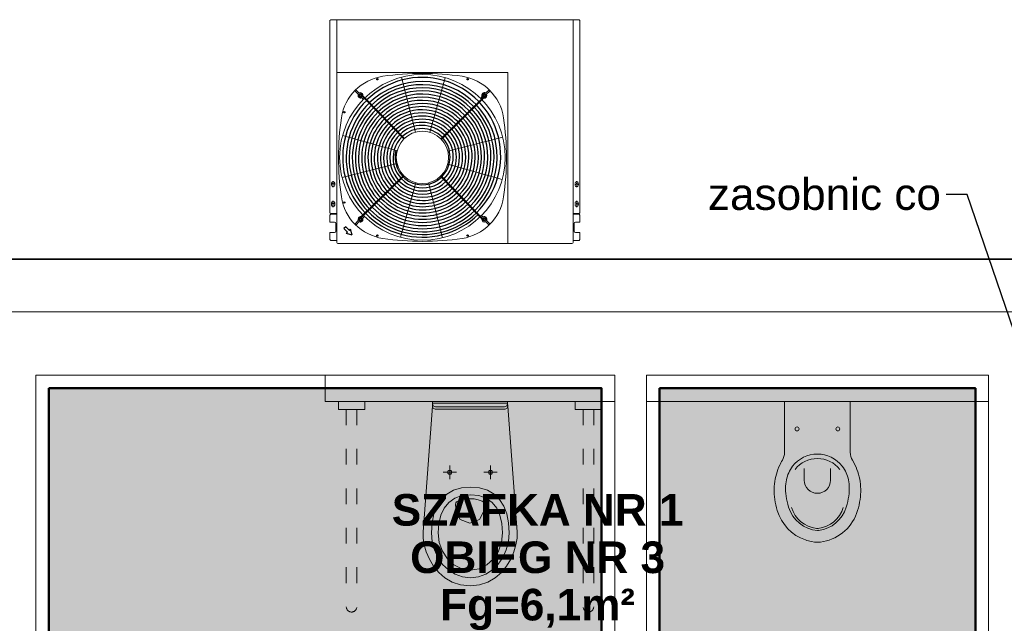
# Model space of a CAD drawing. Header units: millimetres. Extents: x -6697 to 21546, y -3389 to 18959.
# Tile 124 of 153: x 2737 to 3111, y 15729 to 15959. Entities that reach past the tile are written whole.
import ezdxf
from ezdxf import colors
from ezdxf.entities.mleader import LeaderData, LeaderLine
from ezdxf.enums import TextEntityAlignment as Align
from ezdxf.math import Vec2, Vec3

# ---------------------------------------------------------------- set-up
doc = ezdxf.new("R2010")
doc.units = ezdxf.units.MM
doc.linetypes.add('ACAD_ISO03W100', pattern=[30, 12, -18])
doc.linetypes.add('DASHDOT', pattern=[1, 0.5, -0.25, 0, -0.25])
for name, color, linetype, lineweight, true_color in [('2DS_PLS_zw', 120, 'Continuous', 50, 0x00ffbf), ('sanitarka', 7, 'Continuous', 5, 0x666666), ('wyposazenie sanitarne', 7, 'Continuous', 5, 0x999999)]:
    doc.layers.add(name, color=color, linetype=linetype, lineweight=lineweight, true_color=true_color)
for name, color, linetype in [('CP_AXIS', 143, 'DASHDOT'), ('CP_DETAL', 33, 'Continuous'), ('JK-opis', 131, 'Continuous'), ('opisy', 7, 'Continuous')]:
    doc.layers.add(name, color=color, linetype=linetype)
doc.layers.add('sciany_wew', color=7, linetype='Continuous', lineweight=18)
doc.layers.add('sciany_zew', color=7, linetype='Continuous', lineweight=35)
doc.styles.add('Arial', font='arial.ttf')
doc.styles.add('CP_ATTR', font='ROMANS.SHX')
doc.styles.get("Standard").update_dxf_attribs({"font": 'arial.ttf'})

# ---------------------------------------------------------------- blocks, each defined once
blk = doc.blocks.new('B_063500_R')
for points in [[(0, 0), (14.22, 0), (14.2, -0.93), (13.94, -1.69), (13.08, -2), (0, -2), (-13.17, -2), (-14.02, -1.69), (-14.28, -0.93), (-14.3, 0)], [(14.22, -0.7), (14.26, -1.68), (14.09, -2.56), (13.29, -2.93), (0.05, -2.93), (-13.37, -2.93), (-14.17, -2.56), (-14.34, -1.68), (-14.3, -0.7)], [(-7.8, -27.68), (-8.18, -27.57), (-8.45, -27.29), (-8.55, -26.9), (-8.45, -26.51), (-8.18, -26.23), (-7.8, -26.12), (-7.41, -26.23), (-7.14, -26.51), (-7.04, -26.9), (-7.14, -27.29), (-7.41, -27.57)], [(7.71, -27.68), (7.33, -27.57), (7.06, -27.29), (6.95, -26.9), (7.06, -26.51), (7.33, -26.23), (7.71, -26.12), (8.09, -26.23), (8.36, -26.51), (8.47, -26.9), (8.36, -27.29), (8.09, -27.57)]]:
    blk.add_lwpolyline(points, close=True)
for points in [[(-17.9, -49.52), (-14.34, -1.74)], [(14.25, -1.74), (17.82, -49.52)], [(-14.91, -49.95), (-14.68, -46.14), (-13.99, -42.73), (-12.84, -39.75), (-11.23, -37.23), (-9.16, -35.21), (-6.63, -33.73), (-3.63, -32.82), (-0.18, -32.51)], [(-0.18, -32.51), (3.27, -32.82), (6.27, -33.72), (8.82, -35.19), (10.91, -37.19), (12.53, -39.7), (13.7, -42.69), (14.4, -46.11), (14.64, -49.95)], [(-12.4, -49.91), (-12.15, -46.33), (-11.4, -43.18), (-10.15, -40.5), (-8.41, -38.35), (-6.16, -36.76), (-3.42, -35.78), (-0.18, -35.44)], [(-4.57, -37.85), (-5.06, -38.11), (-5.38, -38.46), (-5.49, -39.08), (-5.17, -41.88), (-3.63, -44.85), (0.03, -46.24), (3.7, -44.85), (5.23, -41.88), (5.55, -39.08), (5.44, -38.46), (5.12, -38.11), (4.63, -37.85), (3.15, -37.31), (1.62, -37.03), (0.03, -36.97)], [(0.03, -36.97), (-1.55, -37.03), (-3.09, -37.31), (-4.57, -37.85)], [(-0.18, -35.44), (3.07, -35.77), (5.82, -36.75), (8.09, -38.33), (9.85, -40.47), (11.11, -43.14), (11.87, -46.3), (12.12, -49.91)], [(-0.04, -70.02), (-3.64, -69.65), (-6.82, -68.59), (-9.59, -66.98), (-11.96, -64.92), (-13.93, -62.52), (-15.5, -59.9), (-16.68, -57.18), (-17.47, -54.47), (-17.87, -51.87), (-17.9, -49.52)], [(-0.18, -67.02), (-3.24, -66.65), (-6.04, -65.61), (-8.55, -63.97), (-10.71, -61.83), (-12.47, -59.28), (-13.8, -56.38), (-14.62, -53.25), (-14.91, -49.95)], [(-0.18, -64.09), (-3.51, -63.55), (-6.45, -62.06), (-8.91, -59.78), (-10.79, -56.89), (-11.98, -53.54), (-12.4, -49.91)], [(12.12, -49.91), (11.7, -53.57), (10.49, -56.92), (8.6, -59.81), (6.12, -62.08), (3.16, -63.56), (-0.18, -64.09)], [(14.64, -49.95), (14.35, -53.27), (13.51, -56.42), (12.17, -59.32), (10.39, -61.87), (8.21, -64), (5.69, -65.62), (2.87, -66.66), (-0.18, -67.02)], [(17.82, -49.52), (17.79, -51.87), (17.38, -54.47), (16.59, -57.18), (15.41, -59.9), (13.84, -62.52), (11.88, -64.92), (9.51, -66.98), (6.73, -68.59), (3.55, -69.65), (-0.04, -70.02)]]:
    blk.add_lwpolyline(points)
at = {"color": 1}
for points in [[(-7.8, -24.29), (-7.8, -29.51)], [(7.71, -24.29), (7.71, -29.51)], [(-5.26, -26.9), (-10.33, -26.9)], [(10.24, -26.9), (5.18, -26.9)]]:
    blk.add_lwpolyline(points, dxfattribs=at)
blk = doc.blocks.new('uchwyt podnoszony')
for p, q in [((-5, 0), (-5, -3)), ((-5, -3), (5, -3)), ((5, 0), (5, -3))]:
    blk.add_line(p, q)
at = {"linetype": 'ACAD_ISO03W100', "ltscale": 0.5}
for p, q in [((-2, -3), (-2, -78)), ((2, -3), (2, -78))]:
    blk.add_line(p, q, dxfattribs=at)
blk.add_arc((0, -78), 2, 180, 0, dxfattribs=at)
blk = doc.blocks.new('201700_TOP')
for p, q in [((-0.125, 0), (0.125, 0)), ((-0.125, -0.193), (-0.125, 0)), ((0.125, 0), (0.125, -0.193)), ((-0.1381, -0.232), (-0.1333, -0.2234)), ((0.1333, -0.2234), (0.136, -0.2282)), ((-0.1534, -0.2675), (-0.1502, -0.2585)), ((-0.1502, -0.2585), (-0.1466, -0.2496)), ((-0.1466, -0.2496), (-0.1425, -0.2408)), ((-0.1425, -0.2408), (-0.1381, -0.232)), ((-0.1061, -0.2642), (-0.1026, -0.258)), ((-0.1026, -0.258), (-0.0987, -0.252)), ((-0.0987, -0.252), (-0.0945, -0.2462)), ((-0.05, -0.2542), (-0.05, -0.2989)), ((0.05, -0.2989), (0.05, -0.2542)), ((0.0987, -0.252), (0.0945, -0.2462)), ((0.1026, -0.258), (0.0987, -0.252)), ((0.1061, -0.2642), (0.1026, -0.258)), ((0.136, -0.2282), (0.1386, -0.233)), ((0.1386, -0.233), (0.1404, -0.2365)), ((0.1404, -0.2365), (0.1422, -0.24)), ((0.1422, -0.24), (0.1462, -0.2488)), ((0.1462, -0.2488), (0.1499, -0.2578)), ((0.1499, -0.2578), (0.1532, -0.2668)), ((-0.1621, -0.3044), (-0.1606, -0.2951)), ((-0.1606, -0.2951), (-0.1586, -0.2858)), ((-0.1586, -0.2858), (-0.1562, -0.2766)), ((-0.1562, -0.2766), (-0.1534, -0.2675)), ((-0.1193, -0.3057), (-0.118, -0.2983)), ((-0.118, -0.2983), (-0.1164, -0.2911)), ((-0.1164, -0.2911), (-0.1143, -0.284)), ((-0.1143, -0.284), (-0.1119, -0.2772)), ((-0.1119, -0.2772), (-0.1092, -0.2706)), ((-0.1092, -0.2706), (-0.1061, -0.2642)), ((0.1092, -0.2706), (0.1061, -0.2642)), ((0.1119, -0.2772), (0.1092, -0.2706)), ((0.1143, -0.284), (0.1119, -0.2772)), ((0.1164, -0.2911), (0.1143, -0.284)), ((0.118, -0.2983), (0.1164, -0.2911)), ((0.1193, -0.3057), (0.118, -0.2983)), ((0.1532, -0.2668), (0.156, -0.276)), ((0.156, -0.276), (0.1584, -0.2852)), ((0.1584, -0.2852), (0.1604, -0.2945)), ((0.1604, -0.2945), (0.1621, -0.3039)), ((-0.1644, -0.3332), (-0.1641, -0.3235)), ((-0.1644, -0.343), (-0.1644, -0.3332)), ((-0.1641, -0.3235), (-0.1633, -0.3139)), ((-0.1633, -0.3139), (-0.1621, -0.3044)), ((-0.121, -0.3312), (-0.1209, -0.3221)), ((-0.1207, -0.3404), (-0.121, -0.3312)), ((-0.1209, -0.3221), (-0.1203, -0.3134)), ((-0.1203, -0.3134), (-0.1193, -0.3057)), ((0.1203, -0.3134), (0.1193, -0.3057)), ((0.1209, -0.3221), (0.1203, -0.3134)), ((0.1207, -0.3404), (0.121, -0.3312)), ((0.121, -0.3312), (0.1209, -0.3221)), ((0.1621, -0.3039), (0.1633, -0.3135)), ((0.1633, -0.3135), (0.1641, -0.3231)), ((0.1641, -0.3231), (0.1644, -0.3328)), ((0.1644, -0.3328), (0.1644, -0.3427)), ((-0.1639, -0.3529), (-0.1644, -0.343)), ((-0.1631, -0.3628), (-0.1639, -0.3529)), ((-0.1618, -0.3729), (-0.1631, -0.3628)), ((-0.1602, -0.3831), (-0.1618, -0.3729)), ((-0.12, -0.35), (-0.1207, -0.3404)), ((-0.1188, -0.3597), (-0.12, -0.35)), ((-0.1172, -0.3698), (-0.1188, -0.3597)), ((-0.1151, -0.3801), (-0.1172, -0.3698)), ((0.1151, -0.3801), (0.1172, -0.3698)), ((0.1172, -0.3698), (0.1188, -0.3597)), ((0.1188, -0.3597), (0.12, -0.35)), ((0.12, -0.35), (0.1207, -0.3404)), ((0.1619, -0.3727), (0.1602, -0.3829)), ((0.1631, -0.3626), (0.1619, -0.3727)), ((0.164, -0.3526), (0.1631, -0.3626)), ((0.1644, -0.3427), (0.164, -0.3526)), ((-0.1581, -0.3933), (-0.1602, -0.3831)), ((-0.1556, -0.4037), (-0.1581, -0.3933)), ((-0.1527, -0.4142), (-0.1556, -0.4037)), ((-0.1125, -0.3906), (-0.1151, -0.3801)), ((-0.1095, -0.4015), (-0.1125, -0.3906)), ((0.1095, -0.4015), (0.1125, -0.3906)), ((0.1125, -0.3906), (0.1151, -0.3801)), ((0.1556, -0.4037), (0.1527, -0.4142)), ((0.1581, -0.3932), (0.1556, -0.4037)), ((0.1602, -0.3829), (0.1581, -0.3932))]:
    blk.add_line(p, q)
for centre in [(-0.0775, -0.1044), (0.0775, -0.1044)]:
    blk.add_circle(centre, 0.0075)
for centre, radius, start, end in [((-0.185, -0.193), 0.06, 329.55, 0), ((0.185, -0.193), 0.06, 180, 210.45), ((0, -0.2989), 0.05, 180, 0), ((0, -0.4497), 0.04, 263.754, 270)]:
    blk.add_arc(centre, radius, start, end)
at = {"extrusion": (0, 0, -1)}
for centre, radius, start, end in [((0, -0.3196), 0.1196, 37.842, 90), ((0, -0.3242), 0.1076, 37.842, 142.158), ((0, -0.3196), 0.1196, 90, 142.158), ((-0.0091, -0.3666), 0.1237, 276.246, 343.613), ((-0.0091, -0.3711), 0.1117, 276.246, 343.613), ((0.0091, -0.3666), 0.1237, 196.387, 265.7733), ((0.0091, -0.3711), 0.1117, 196.387, 263.754), ((-0.0091, -0.3666), 0.1687, 280.779, 343.613), ((0.0091, -0.3666), 0.1687, 196.387, 251.058), ((0, -0.4543), 0.028, 263.754, 276.246), ((0, -0.4144), 0.12, 259.221, 280.779), ((0.0091, -0.3666), 0.1687, 251.058, 259.221)]:
    blk.add_arc(centre, radius, start, end, dxfattribs=at)
blk = doc.blocks.new('parter')
at = {"layer": 'sciany_wew'}
for points in [[(747, 1282), (44, 1282), (20, 1282), (20, 818)], [(318, 1258), (318, 992), (318, 980), (413, 980)], [(538, 980), (538, 1258), (318, 1258)], [(550, 1111), (550, 1258), (680, 1258)], [(680, 1258), (680, 1111)]]:
    blk.add_lwpolyline(points, dxfattribs=at)
at = {"layer": 'sciany_zew'}
blk.add_lwpolyline([(747, 1302), (44, 1302), (0, 1302), (0, 1168)], dxfattribs=at)
at = {"layer": 'wyposazenie sanitarne'}
for points in [[(538, 1258), (538, 1248), (428, 1248), (428, 1258)], [(550, 1258), (550, 1248), (680, 1248), (680, 1258)]]:
    blk.add_lwpolyline(points, dxfattribs=at)
at = {"layer": 'sanitarka', "extrusion": (0, 0, -1), "xscale": -1, "zscale": -1}
blk.add_blockref('uchwyt podnoszony', (-438, 1248), dxfattribs=at)
at = {"layer": 'sanitarka', "extrusion": (0, 0, -1), "zscale": -1}
for name, p in [('B_063500_R', (-483, 1248)), ('uchwyt podnoszony', (-528, 1248))]:
    blk.add_blockref(name, p, dxfattribs=at)
at = {"layer": 'sanitarka', "xscale": -100, "yscale": 100, "zscale": 100}
blk.add_blockref('201700_TOP', (615, 1248), dxfattribs=at)
blk = doc.blocks.new('KLIMA JEDNOSTKA ZEW')
for p, q in [((-47.2, 0), (-47.5, -0.3)), ((47.2, 0), (-47.2, 0)), ((-44.85, -20), (-44.85, 0)), ((44.85, -20), (44.85, 0)), ((47.2, 0), (47.5, -0.3)), ((-47.5, -0.3), (-47.5, -73.31)), ((47.5, -0.3), (47.5, -73.31)), ((-44.85, -20), (20.15, -20)), ((-44.85, -20), (-44.85, -84.6)), ((-14.95, -42.71), (-20.26, -21.86)), ((-9.52, -42.77), (-3.69, -22.06)), ((20.15, -20), (20.15, -84.6)), ((44.85, -20), (44.85, -84.6)), ((-35.71, -28.58), (-34.43, -29.89)), ((-35.5, -28.37), (-34.21, -29.68)), ((-34.43, -29.89), (-19.4, -45.29)), ((-34.21, -29.68), (-19.18, -45.08)), ((11.37, -28.94), (10.06, -30.23)), ((11.58, -29.15), (10.27, -30.44)), ((10.06, -30.23), (-5.34, -45.25)), ((10.27, -30.44), (-5.13, -45.47)), ((-21.96, -49.76), (-42.67, -43.93)), ((-2.68, -49.99), (18.17, -44.68)), ((-22.02, -54.61), (-42.87, -59.93)), ((-2.74, -54.85), (17.97, -60.67)), ((-34.97, -74.16), (-19.57, -59.14)), ((-34.76, -74.38), (-19.36, -59.35)), ((9.51, -74.92), (-5.52, -59.52)), ((-4.97, -59.65), (-5.3, -59.31)), ((-5.3, -59.31), (9.73, -74.71)), ((-46.86, -62.1), (-46.86, -62.9)), ((-45.66, -62.9), (-45.66, -62.1)), ((-14.9, -61.91), (-20.72, -82.62)), ((-10.04, -61.97), (-4.72, -82.82)), ((46.86, -62.1), (46.86, -62.9)), ((-46.86, -69.6), (-46.86, -70.4)), ((-45.66, -70.4), (-45.66, -69.6)), ((46.86, -69.6), (46.86, -70.4)), ((-47.2, -73.61), (-47.5, -73.31)), ((-47.5, -74.21), (-47.2, -73.91)), ((-47.5, -74.21), (-47.5, -76.89)), ((-47.2, -73.61), (-44.85, -73.61)), ((-47.2, -73.91), (-44.85, -73.91)), ((-36.28, -75.45), (-34.97, -74.16)), ((-36.07, -75.66), (-34.76, -74.38)), ((8.56, -73.51), (8.41, -73.36)), ((8.63, -74.01), (8.48, -73.86)), ((8.84, -73.8), (8.7, -73.65)), ((8.91, -74.3), (8.77, -74.15)), ((9.13, -74.1), (8.98, -73.95)), ((9.3, -74.7), (9.05, -74.45)), ((9.52, -74.5), (9.27, -74.24)), ((11.01, -76.03), (9.73, -74.71)), ((47.2, -73.61), (44.85, -73.61)), ((47.2, -73.91), (44.85, -73.91)), ((47.2, -73.61), (47.5, -73.31)), ((47.5, -74.21), (47.2, -73.91)), ((47.5, -74.21), (47.5, -76.89)), ((-47.5, -76.89), (-45.78, -76.89)), ((-45.29, -77.39), (-45.29, -80.37)), ((10.8, -76.23), (9.51, -74.92)), ((45.29, -77.39), (45.29, -80.37)), ((47.5, -76.89), (45.78, -76.89)), ((-47.5, -80.87), (-45.78, -80.87)), ((-47.5, -80.87), (-47.5, -83.55)), ((47.5, -80.87), (45.78, -80.87)), ((47.5, -80.87), (47.5, -83.55)), ((-47.5, -83.55), (-47.2, -83.85)), ((-47.2, -83.85), (-44.85, -83.85)), ((-44.45, -85), (19.75, -85)), ((-19.75, -85), (44.45, -85)), ((47.2, -83.85), (44.85, -83.85)), ((47.5, -83.55), (47.2, -83.85))]:
    blk.add_line(p, q)
for centre, radius in [((-12.35, -52.3), 31.46), ((-35.92, -28.78), 0.298), ((11.17, -28.73), 0.298), ((-12.35, -52.3), 9.94), ((-35.87, -75.88), 0.298), ((11.22, -75.82), 0.298)]:
    blk.add_circle(centre, radius)
for centre, radius, start, end in [((-24.66, -39.99), 18.69, 98.4097, 171.5903), ((-12.35, -123.28), 102.88, 81.5903, 98.4097), ((-0.04, -39.99), 18.69, 8.4097, 81.5903), ((-35.92, -28.78), 0.596, 44.3, 342.5079), ((11.17, -28.73), 0.596, 314.3, 252.5079), ((58.63, -52.3), 102.88, 171.5903, 188.4097), ((-83.33, -52.3), 102.88, 351.5903, 8.4097), ((-46.26, -62.1), 0.596, 0, 180), ((-46.26, -62.9), 0.596, 180, 0), ((46.26, -62.1), 0.596, 0, 180), ((46.26, -62.9), 0.596, 180, 0), ((-46.26, -69.6), 0.596, 0, 180), ((-46.26, -70.4), 0.596, 180, 0), ((-24.66, -64.61), 18.69, 188.4097, 261.5903), ((-0.04, -64.61), 18.69, 278.4097, 351.5903), ((46.26, -69.6), 0.596, 0, 180), ((46.26, -70.4), 0.596, 180, 0), ((-45.78, -77.39), 0.497, 0, 90), ((-35.87, -75.88), 0.596, 134.3, 72.5079), ((11.22, -75.82), 0.596, 224.3, 162.5079), ((45.78, -77.39), 0.497, 90, 180), ((-45.78, -80.37), 0.497, 270, 0), ((45.78, -80.37), 0.497, 180, 270), ((-44.45, -84.6), 0.398, 180, 270), ((-12.35, 18.67), 102.88, 261.5903, 278.4097), ((19.75, -84.6), 0.398, 270, 0), ((44.45, -84.6), 0.398, 270, 0)]:
    blk.add_arc(centre, radius, start, end)
at = {"layer": 'CP_AXIS'}
for p, q in [((-45.49, -62.5), (-47.01, -62.5)), ((-46.26, -63.68), (-46.26, -61.29)), ((45.49, -62.5), (47.01, -62.5)), ((46.26, -63.68), (46.26, -61.29)), ((-45.49, -70), (-47.01, -70)), ((-46.26, -71.18), (-46.26, -68.79)), ((45.49, -70), (47.01, -70)), ((46.26, -71.18), (46.26, -68.79))]:
    blk.add_line(p, q, dxfattribs=at)
at = {"layer": 'CP_DETAL'}
for p, q in [((-37.93, -27.11), (-37.93, -26.83)), ((-37.93, -27.11), (-36.73, -28.31)), ((-37.54, -26.72), (-37.82, -26.72)), ((-37.54, -26.72), (-36.34, -27.93)), ((-35.45, -29.59), (-34.79, -30.25)), ((10.36, -29.2), (9.7, -29.87)), ((12.84, -26.72), (11.64, -27.93)), ((13.23, -27.11), (12.03, -28.31)), ((13.12, -26.72), (12.84, -26.72)), ((13.23, -27.11), (13.23, -26.83)), ((-35.06, -75.4), (-34.4, -74.74)), ((10.75, -75.01), (10.09, -74.35)), ((-37.93, -77.49), (-36.73, -76.29)), ((-37.93, -77.49), (-37.93, -77.78)), ((-37.54, -77.88), (-37.82, -77.88)), ((-37.54, -77.88), (-36.34, -76.68)), ((12.84, -77.88), (11.64, -76.68)), ((13.23, -77.49), (12.03, -76.29)), ((13.12, -77.88), (12.84, -77.88)), ((13.23, -77.77), (13.23, -77.49)), ((-41.52, -78.66), (-42.22, -79.36)), ((-40.81, -80.76), (-42.22, -79.36)), ((-40.11, -80.06), (-41.52, -78.66)), ((-41.27, -81.22), (-40.81, -80.76)), ((-39.06, -81.82), (-41.27, -81.22)), ((-40.11, -80.06), (-39.65, -79.6)), ((-39.06, -81.82), (-39.65, -79.6))]:
    blk.add_line(p, q, dxfattribs=at)
for centre in [(-29.49, -22.61), (4.79, -22.61), (-42.05, -35.16), (-42.05, -69.45), (-29.49, -82), (4.79, -82)]:
    blk.add_circle(centre, 0.248, dxfattribs=at)
for centre, radius, start, end in [((-12.48, -51.77), 29.85, 313.7645, 134.5491), ((-12.56, -52.09), 28.6, 314.3, 134.3), ((-12.56, -52.09), 27.41, 314.3, 134.3), ((-12.56, -52.09), 26.22, 314.3, 134.3), ((-35.89, -28.76), 0.944, 151.8265, 298.1735), ((-35.89, -28.76), 0.944, 350.3648, 118.1735), ((-12.56, -52.09), 25.03, 314.3, 134.3), ((-12.56, -52.09), 23.83, 314.3, 134.3), ((-12.56, -52.09), 22.64, 314.3, 134.3), ((11.19, -28.76), 0.944, 61.8265, 208.1736), ((11.19, -28.76), 0.944, 260.3648, 28.1735), ((-12.35, -52.3), 30.31, 134.018, 314.5813), ((-12.18, -52.47), 29.14, 134.3, 314.3), ((-12.2, -52.57), 28.01, 134.1413, 314.6743), ((-12.2, -52.57), 26.82, 134.1413, 314.6743), ((-12.56, -52.09), 21.45, 314.3, 134.3), ((-12.56, -52.09), 20.26, 314.3, 134.3), ((-12.56, -52.09), 19.06, 314.3, 134.7481), ((-12.2, -52.57), 25.62, 134.134, 314.6743), ((-12.2, -52.57), 24.43, 134.1259, 314.6743), ((-12.2, -52.57), 23.24, 134.117, 314.6743), ((-12.2, -52.57), 22.04, 134.1071, 314.6743), ((-12.56, -52.09), 17.87, 314.3, 134.3), ((-12.56, -52.09), 16.68, 314.3, 134.3), ((-12.56, -52.09), 15.48, 314.3, 134.3), ((-12.2, -52.57), 20.85, 134.0962, 314.6743), ((-12.2, -52.57), 19.66, 134.5172, 314.6743), ((-12.2, -52.57), 18.47, 134.07, 314.6743), ((-12.2, -52.57), 17.27, 134.0542, 314.6743), ((-12.2, -52.57), 16.08, 134.0361, 314.6743), ((-12.56, -52.09), 14.29, 314.3, 134.3), ((-12.56, -52.09), 13.1, 314.3, 134.3), ((-12.56, -52.09), 11.91, 314.3, 134.3), ((-12.2, -52.57), 14.89, 134.015, 314.6743), ((-12.2, -52.57), 13.7, 133.9904, 314.6743), ((-12.2, -52.57), 12.5, 133.9611, 314.6743), ((-12.2, -52.57), 11.31, 133.9224, 314.6743), ((-12.56, -52.09), 10.71, 314.3, 134.3), ((-12.35, -52.3), 10.42, 165.1201, 314.3), ((-35.89, -75.84), 0.944, 80.3648, 208.1736), ((-35.89, -75.84), 0.944, 241.8265, 28.1735), ((11.19, -75.84), 0.944, 170.3648, 298.1735), ((11.19, -75.84), 0.944, 331.8265, 118.1735)]:
    blk.add_arc(centre, radius, start, end, dxfattribs=at)
at = {"linetype": 'ByBlock', "style": 'CP_ATTR', "flags": 9}
for tag in ['MAX_LEN_HIGHT_PIPE', 'CONNECTION_TYPE', 'DIAMETR_PIPE_FL_GAS', 'MEDIUM_COOL_VOLUME', 'TEMP_OUTDOOR_HEAT', 'TEMP_OUTDOOR_COOL', 'FAN_TYPE', 'ACOUSTICS_L_DB', 'ACOUSTICS_M_DB', 'ACOUSTICS_H_DB', 'ROOM_AIR_L', 'ROOM_AIR_M', 'ROOM_AIR_H', 'FAN_SPEED_L_MIN', 'FAN_SPEED_M_MIN', 'FAN_SPEED_H_MIN', 'START_A', 'EER_HEAT', 'EER_COOL', 'POWER_HEAT_KW', 'POWER_COOL_KW', 'RUN_HEAT_A', 'RUN_COOL_A', 'CAPACITY_HEAT_BTU', 'CAPACITY_HEAT_KW', 'CAPACITY_COOL_BTU', 'CAPACITY_COOL_KW', 'OTHER', 'TEMPERATURE', 'PN', 'DN', 'FLOW', 'POWER', 'VOLTAGE', 'CHARACTER', 'PRODUCER', 'ORDER-NO', 'PRODUCT-TYPE', 'ARTICLE', 'GROUP', 'NUMBER', 'NAME']:
    blk.add_attdef(tag, text='', height=0.000005, rotation=90, dxfattribs=at).set_placement((-47.5, -20.01), align=Align.MIDDLE_LEFT)

msp = doc.modelspace()

# ---------------------------------------------------------------- hatches: boundary and pattern name
at = {"layer": '2DS_PLS_zw', "true_color": 0xd19cc7, "transparency": 33554572}
h = msp.add_hatch(color=9, dxfattribs=at)
h.dxf.hatch_style = 1
h.paths.add_polyline_path([(2747.7, 15818.56), (2957.7, 15818.56), (2957.7, 15550.56), (2747.7, 15550.56)])
at = {"layer": '2DS_PLS_zw', "true_color": 0xf27172, "transparency": 33554572}
h = msp.add_hatch(color=11, dxfattribs=at)
h.dxf.hatch_style = 1
h.paths.add_polyline_path([(2979.7, 15818.56), (3099.7, 15818.56), (3099.7, 15550.56), (2979.7, 15550.56)])

# ---------------------------------------------------------------- linework, layer by layer
at = {"layer": '2DS_PLS_zw', "color": 9, "true_color": 0xd19cc7, "transparency": 33554572}
msp.add_lwpolyline([(2747.7, 15818.56), (2957.7, 15818.56), (2957.7, 15550.56), (2747.7, 15550.56)], close=True, dxfattribs=at)
at = {"layer": '2DS_PLS_zw', "color": 11, "true_color": 0xf27172, "transparency": 33554572}
msp.add_lwpolyline([(2979.7, 15818.56), (3099.7, 15818.56), (3099.7, 15550.56), (2979.7, 15550.56)], close=True, dxfattribs=at)

# ---------------------------------------------------------------- block references
at = {"layer": 'sciany_wew'}
for name, p in [('KLIMA JEDNOSTKA ZEW', (2901.99, 15958.59)), ('parter', (2424.7, 14565.56))]:
    msp.add_blockref(name, p, dxfattribs=at)

# ---------------------------------------------------------------- texts
at = {"layer": 'JK-opis', "insert": (2933.39, 15735.03), "char_height": 12, "width": 357.0133, "attachment_point": 5, "line_spacing_factor": 0.9, "style": 'Arial'}
msp.add_mtext('{\\fArial|b1|i0|c238|p34;SZAFKA NR 1\\POBIEG NR 3\\PFg=6,1m²\\PLm=61,0mb\\Pb=0,10m}', dxfattribs=at)

# ---------------------------------------------------------------- leaders
at = {"layer": 'opisy'}
ml = msp.add_multileader_mtext('Standard', dxfattribs=at)
ml.set_content('zasobnic co', color=256)
ml.set_leader_properties()
ml.build(insert=Vec2(0, 0))
ctx = ml.context
ctx.base_point, ctx.char_height, ctx.plane_origin = Vec3(2997.04, 15892.24), 12, Vec3(1854.27, 17251.64)
ctx.text_align_type = 2
notes = []
notes.append((ctx, [(0, (1, 1, 0), (3096.62, 15892.24), (-1, 0), 8, [(0, [(3150.5, 15734.01)], 0, [])])]))
ctx.mtext.insert, ctx.mtext.alignment, ctx.mtext.flow_direction = Vec3(3086.62, 15898.34), 3, 5
for ctx, leaders in notes:
    for number, flags, end, landing, length, lines in leaders:
        leader = LeaderData()
        leader.index, (leader.has_last_leader_line, leader.has_dogleg_vector, leader.attachment_direction) = number, flags
        leader.last_leader_point, leader.dogleg_vector, leader.dogleg_length = Vec3(end), Vec3(landing), length
        for number, points, colour, breaks in lines:
            line = LeaderLine()
            line.index, line.vertices, line.color, line.breaks = number, Vec3.list(points), colors.encode_raw_color(colour), breaks
            leader.lines.append(line)
        ctx.leaders.append(leader)

doc.saveas('drawing.dxf')
